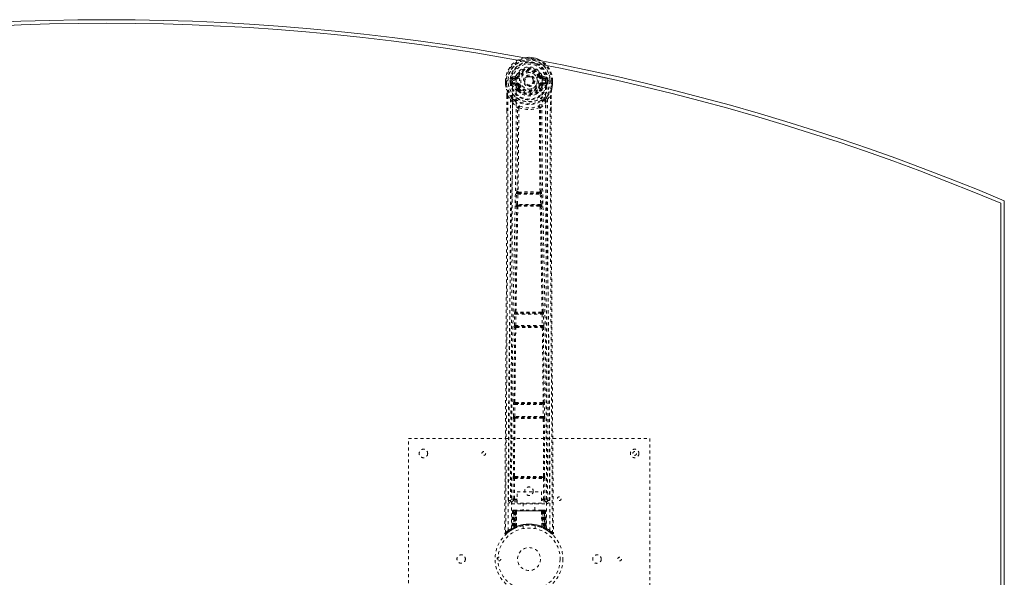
# Model space of a CAD drawing. Header units: inches. Extents: x 4.1 to 63.6, y 10.5 to 46.3.
# Tile 4 of 4: x 31 to 63.6, y 27.8 to 46.3. Entities that reach past the tile are written whole.
import ezdxf

# ---------------------------------------------------------------- set-up
doc = ezdxf.new("R2010")
doc.units = ezdxf.units.IN
doc.header["$MEASUREMENT"] = 0
doc.linetypes.add('SLD-Dashed', pattern=[0.075, 0.05, -0.025])
doc.linetypes.add('SLD-Solid', pattern=[0])

msp = doc.modelspace()

# ---------------------------------------------------------------- linework, layer by layer
at = {"color": 7, "linetype": 'SLD-Dashed', "lineweight": 0}
for p, q in [((47.388, 44.416), (47.269, 44.392)), ((47.3, 44.356), (47.416, 44.377)), ((47.416, 44.377), (47.416, 44.356)), ((47.476, 44.42), (47.421, 44.443)), ((47.476, 44.42), (47.498, 44.411)), ((48.192, 44.411), (48.214, 44.42)), ((48.274, 44.377), (48.39, 44.356)), ((48.274, 44.377), (48.274, 44.356)), ((48.42, 44.392), (48.302, 44.416)), ((47.065, 44.271), (47.066, 44.153)), ((47.065, 44.27), (47.066, 44.153)), ((47.069, 44.27), (47.065, 44.27)), ((47.066, 44.153), (47.066, 44.149)), ((47.122, 44.27), (47.069, 44.27)), ((47.095, 44.27), (47.096, 44.154)), ((47.145, 44.27), (47.122, 44.27)), ((47.148, 44.27), (47.145, 44.27)), ((47.296, 44.27), (47.148, 44.27)), ((47.217, 44.198), (47.216, 44.27)), ((47.246, 44.199), (47.217, 44.197)), ((47.217, 44.197), (47.217, 44.198)), ((47.252, 44.27), (47.246, 44.27)), ((47.246, 44.27), (47.246, 44.199)), ((47.247, 44.198), (47.252, 44.179)), ((47.252, 44.193), (47.252, 44.27)), ((47.252, 44.179), (47.252, 44.193)), ((47.258, 44.156), (47.261, 44.152)), ((47.271, 44.141), (47.261, 44.152)), ((47.271, 44.141), (47.387, 44.12)), ((47.287, 44.204), (47.287, 44.174)), ((47.287, 44.204), (47.416, 44.204)), ((47.416, 44.15), (47.287, 44.174)), ((47.287, 44.174), (47.416, 44.174)), ((47.3, 44.356), (47.3, 44.326)), ((47.416, 44.356), (47.3, 44.356)), ((47.416, 44.326), (47.3, 44.326)), ((47.416, 44.326), (47.416, 44.356)), ((47.416, 44.204), (47.416, 44.174)), ((47.416, 44.15), (47.416, 44.174)), ((47.498, 44.12), (47.471, 44.108)), ((48.001, 44.274), (48.001, 44.265)), ((48.001, 44.265), (48.001, 44.25)), ((48.219, 44.108), (48.192, 44.12)), ((48.39, 44.356), (48.274, 44.356)), ((48.274, 44.326), (48.274, 44.356)), ((48.39, 44.326), (48.274, 44.326)), ((48.274, 44.204), (48.274, 44.174)), ((48.274, 44.204), (48.403, 44.204)), ((48.403, 44.174), (48.274, 44.15)), ((48.274, 44.15), (48.274, 44.174)), ((48.274, 44.174), (48.403, 44.174)), ((48.303, 44.12), (48.419, 44.141)), ((48.39, 44.326), (48.39, 44.356)), ((48.541, 44.27), (48.393, 44.27)), ((48.403, 44.174), (48.403, 44.204)), ((48.429, 44.152), (48.419, 44.141)), ((48.419, 44.141), (48.419, 44.141)), ((48.419, 44.141), (48.419, 44.141)), ((48.429, 44.152), (48.432, 44.156)), ((48.443, 44.198), (48.437, 44.179)), ((48.437, 44.179), (48.438, 44.193)), ((48.438, 44.27), (48.444, 44.27)), ((48.438, 44.193), (48.438, 44.27)), ((48.443, 44.199), (48.444, 44.27)), ((48.473, 44.197), (48.443, 44.199)), ((48.473, 44.27), (48.473, 44.198)), ((48.473, 44.198), (48.473, 44.197)), ((48.544, 44.27), (48.541, 44.27)), ((48.567, 44.27), (48.544, 44.27)), ((48.621, 44.27), (48.567, 44.27)), ((48.594, 44.154), (48.595, 44.27)), ((48.594, 44.154), (48.624, 44.153)), ((48.625, 44.27), (48.621, 44.27)), ((48.624, 44.153), (48.625, 44.271)), ((48.625, 44.27), (48.624, 44.153)), ((48.624, 44.149), (48.624, 44.153)), ((47.109, 43.772), (47.109, 43.281)), ((47.138, 43.771), (47.235, 43.656)), ((47.467, 43.962), (47.467, 43.992)), ((47.485, 43.918), (47.473, 43.936)), ((47.49, 43.996), (47.49, 43.967)), ((48.199, 43.967), (48.2, 43.996)), ((48.217, 43.936), (48.205, 43.918)), ((48.223, 43.962), (48.223, 43.992)), ((48.455, 43.656), (48.552, 43.771)), ((48.581, 43.772), (48.581, 43.306)), ((47.235, 43.656), (47.294, 43.544)), ((48.396, 43.544), (48.455, 43.656)), ((47.466, 43.368), (47.466, 43.368)), ((47.504, 43.365), (47.504, 43.365)), ((48.186, 43.365), (48.186, 43.365)), ((48.224, 43.368), (48.224, 43.368)), ((47.417, 40.174), (47.428, 40.516)), ((47.428, 40.516), (47.43, 40.544)), ((47.445, 40.592), (47.441, 40.591)), ((47.462, 40.172), (47.473, 40.514)), ((47.473, 40.514), (48.217, 40.514)), ((47.486, 40.544), (47.49, 40.546)), ((48.204, 40.544), (47.486, 40.544)), ((48.2, 40.546), (48.204, 40.544)), ((48.217, 40.514), (48.228, 40.172)), ((48.248, 40.591), (48.245, 40.592)), ((48.262, 40.516), (48.26, 40.544)), ((48.272, 40.174), (48.262, 40.516)), ((48.228, 40.172), (47.462, 40.172)), ((47.482, 40.138), (47.47, 40.142)), ((47.47, 40.142), (48.22, 40.142)), ((48.22, 40.142), (48.208, 40.138)), ((47.437, 40.095), (47.425, 40.099)), ((48.252, 40.095), (48.264, 40.099)), ((47.366, 36.535), (47.367, 36.563)), ((47.378, 36.611), (47.376, 36.61)), ((47.421, 36.564), (47.423, 36.565)), ((48.269, 36.564), (47.421, 36.564)), ((48.267, 36.565), (48.269, 36.564)), ((48.314, 36.61), (48.311, 36.611)), ((48.324, 36.535), (48.322, 36.563)), ((47.358, 36.154), (47.366, 36.535)), ((47.403, 36.153), (47.411, 36.534)), ((47.411, 36.534), (48.279, 36.534)), ((48.279, 36.534), (48.287, 36.153)), ((48.332, 36.154), (48.324, 36.535)), ((47.364, 36.079), (47.371, 36.076)), ((48.287, 36.153), (47.403, 36.153)), ((47.415, 36.12), (47.409, 36.123)), ((47.409, 36.123), (48.281, 36.123)), ((47.421, 36.091), (47.421, 36.091)), ((48.269, 36.091), (48.269, 36.091)), ((48.281, 36.123), (48.274, 36.12)), ((48.319, 36.076), (48.326, 36.079)), ((47.343, 33.619), (47.341, 33.618)), ((48.349, 33.618), (48.347, 33.619)), ((47.328, 33.144), (47.332, 33.543)), ((47.332, 33.543), (47.333, 33.571)), ((47.372, 33.144), (47.377, 33.543)), ((47.377, 33.543), (48.313, 33.543)), ((47.386, 33.573), (47.388, 33.574)), ((48.304, 33.573), (47.386, 33.573)), ((48.302, 33.574), (48.304, 33.573)), ((48.313, 33.543), (48.317, 33.144)), ((48.357, 33.543), (48.356, 33.571)), ((48.362, 33.144), (48.357, 33.543)), ((47.331, 31.162), (47.339, 33.067)), ((47.334, 33.07), (47.339, 33.067)), ((47.363, 31.163), (47.372, 33.069)), ((48.317, 33.144), (47.372, 33.144)), ((47.384, 33.112), (47.379, 33.114)), ((47.379, 33.114), (48.311, 33.114)), ((47.389, 33.082), (47.389, 33.082)), ((48.301, 33.082), (48.301, 33.082)), ((48.311, 33.114), (48.306, 33.112)), ((48.318, 33.069), (48.326, 31.163)), ((48.351, 33.067), (48.355, 33.07)), ((48.359, 31.162), (48.351, 33.067)), ((43.845, 24.416), (43.845, 32.416)), ((43.845, 32.416), (51.845, 32.416)), ((51.845, 32.416), (51.845, 24.416)), ((47.318, 30.413), (47.321, 31.087)), ((47.331, 31.162), (47.329, 31.162)), ((47.363, 30.413), (47.366, 31.087)), ((47.366, 31.087), (48.324, 31.087)), ((47.374, 31.117), (47.375, 31.117)), ((47.374, 31.117), (48.316, 31.117)), ((48.315, 31.117), (48.316, 31.117)), ((48.324, 31.087), (48.327, 30.413)), ((48.36, 31.162), (48.359, 31.162)), ((48.372, 30.413), (48.369, 31.087)), ((47.226, 30.36), (47.226, 30.358)), ((47.226, 30.358), (47.226, 30.348)), ((47.378, 30.398), (47.378, 30.368)), ((47.378, 30.398), (47.448, 30.398)), ((47.378, 30.368), (47.448, 30.368)), ((47.448, 30.274), (47.448, 30.646)), ((47.448, 30.646), (48.26, 30.646)), ((48.26, 30.646), (48.26, 30.274)), ((48.26, 30.398), (48.312, 30.398)), ((48.26, 30.368), (48.312, 30.368)), ((48.312, 30.398), (48.312, 30.368)), ((48.372, 30.413), (48.327, 30.413)), ((48.464, 30.358), (48.464, 30.36)), ((48.464, 30.348), (48.464, 30.358)), ((47.271, 30.311), (47.271, 30.25)), ((47.448, 30.311), (47.271, 30.311)), ((47.271, 30.25), (48.419, 30.25)), ((47.351, 30.041), (47.342, 30.041)), ((47.351, 30.04), (47.351, 30.012)), ((47.414, 30.041), (47.36, 30.041)), ((47.435, 30.041), (47.428, 30.041)), ((48.254, 30.041), (47.436, 30.041)), ((48.26, 30.274), (47.448, 30.274)), ((47.65, 30.274), (47.65, 30.041)), ((48.04, 30.041), (48.04, 30.274)), ((48.262, 30.041), (48.255, 30.041)), ((48.419, 30.311), (48.26, 30.311)), ((48.33, 30.041), (48.276, 30.041)), ((48.348, 30.041), (48.339, 30.041)), ((48.36, 30.041), (48.36, 30.041)), ((48.365, 30.041), (48.361, 30.041)), ((48.419, 30.25), (48.419, 30.311)), ((47.298, 30.012), (47.277, 29.406)), ((47.312, 30.012), (47.291, 29.415)), ((47.312, 30.012), (47.298, 30.012)), ((47.332, 30.016), (47.31, 29.422)), ((47.33, 30.012), (47.31, 29.425)), ((47.397, 30.012), (47.33, 30.012)), ((47.337, 30.012), (47.337, 29.455)), ((47.338, 30.012), (48.352, 30.012)), ((47.339, 29.456), (47.338, 30.012)), ((47.351, 30.012), (47.35, 29.462)), ((48.339, 30.012), (47.351, 30.012)), ((47.369, 29.47), (47.369, 30.012)), ((47.369, 30.012), (48.32, 30.012)), ((47.378, 29.461), (47.397, 30.012)), ((47.398, 30.012), (47.379, 29.461)), ((47.397, 30.012), (47.398, 30.012)), ((47.421, 29.489), (47.426, 30.012)), ((47.428, 30.012), (47.424, 29.491)), ((47.428, 30.012), (47.426, 30.012)), ((48.261, 30.012), (47.428, 30.012)), ((48.266, 29.491), (48.261, 30.012)), ((48.264, 30.012), (48.261, 30.012)), ((48.264, 30.012), (48.269, 29.489)), ((48.311, 29.461), (48.292, 30.012)), ((48.292, 30.012), (48.293, 30.012)), ((48.293, 30.012), (48.312, 29.461)), ((48.36, 30.012), (48.293, 30.012)), ((48.32, 30.012), (48.321, 29.47)), ((48.32, 30.012), (48.32, 30.012)), ((48.339, 30.012), (48.34, 29.462)), ((48.352, 30.012), (48.351, 29.456)), ((48.353, 29.455), (48.353, 30.012)), ((48.38, 29.422), (48.359, 30.016)), ((48.36, 30.012), (48.38, 29.425)), ((48.378, 30.012), (48.399, 29.415)), ((48.392, 30.012), (48.378, 30.012)), ((48.392, 30.012), (48.413, 29.406)), ((47.199, 29.34), (47.301, 29.403)), ((47.263, 29.382), (47.276, 29.39)), ((47.277, 29.406), (47.291, 29.415)), ((47.294, 29.4), (47.361, 29.435)), ((47.31, 29.425), (47.378, 29.461)), ((47.349, 29.429), (47.337, 29.455)), ((47.351, 29.43), (47.339, 29.456)), ((47.361, 29.435), (47.362, 29.435)), ((47.365, 29.437), (47.363, 29.436)), ((47.379, 29.461), (47.378, 29.461)), ((47.381, 29.444), (47.382, 29.445)), ((47.421, 29.489), (47.424, 29.491)), ((47.423, 29.462), (47.428, 29.464)), ((47.645, 29.524), (47.645, 29.427)), ((48.045, 29.427), (48.045, 29.524)), ((48.262, 29.464), (48.267, 29.462)), ((48.266, 29.491), (48.269, 29.489)), ((48.308, 29.445), (48.309, 29.444)), ((48.312, 29.461), (48.311, 29.461)), ((48.312, 29.461), (48.38, 29.425)), ((48.34, 29.462), (48.327, 29.436)), ((48.328, 29.435), (48.329, 29.435)), ((48.329, 29.435), (48.396, 29.4)), ((48.351, 29.456), (48.339, 29.43)), ((48.353, 29.455), (48.34, 29.429)), ((48.399, 29.415), (48.413, 29.406)), ((48.408, 29.394), (48.421, 29.386)), ((48.414, 29.39), (48.427, 29.382)), ((47.038, 29.275), (47.068, 29.274)), ((47.088, 29.252), (47.189, 29.333))]:
    msp.add_line(p, q, dxfattribs=at)
at = {"color": 7, "linetype": 'SLD-Solid', "lineweight": 15}
for p, q in [((63.477, 40.213), (63.477, 16.62)), ((63.477, 16.62), (63.477, 40.213)), ((63.595, 40.291), (63.595, 16.541))]:
    msp.add_line(p, q, dxfattribs=at)
at = {"color": 7, "linetype": 'SLD-Dashed', "lineweight": 0, "flags": 128}
for points in [[(47.414, 44.295), (47.42, 44.373), (47.444, 44.45), (47.483, 44.52), (47.538, 44.581), (47.604, 44.631), (47.68, 44.668), (47.761, 44.69), (47.845, 44.697), (47.929, 44.69), (48.01, 44.668), (48.086, 44.631), (48.152, 44.581), (48.206, 44.52), (48.246, 44.45), (48.27, 44.373), (48.276, 44.295)], [(47.526, 44.399), (47.521, 44.402), (47.515, 44.404), (47.511, 44.406), (47.507, 44.407), (47.503, 44.409), (47.501, 44.41), (47.499, 44.411), (47.498, 44.411)], [(48.164, 44.399), (48.169, 44.402), (48.174, 44.404), (48.179, 44.406), (48.183, 44.407), (48.187, 44.409), (48.189, 44.41), (48.191, 44.411), (48.192, 44.411)], [(47.065, 44.27), (47.065, 44.27), (47.066, 44.27), (47.068, 44.27), (47.072, 44.27), (47.077, 44.27), (47.082, 44.27), (47.089, 44.27), (47.095, 44.27)], [(47.066, 44.149), (47.067, 44.149), (47.069, 44.15), (47.072, 44.15), (47.076, 44.151), (47.08, 44.151), (47.085, 44.152), (47.09, 44.153), (47.096, 44.154)], [(47.096, 44.154), (47.089, 44.154), (47.083, 44.154), (47.078, 44.154), (47.073, 44.153), (47.069, 44.153), (47.067, 44.153), (47.066, 44.153), (47.066, 44.153)], [(47.066, 44.153), (47.079, 44.06), (47.095, 43.986)], [(47.066, 44.149), (47.078, 44.062), (47.096, 43.975)], [(47.157, 29.368), (47.158, 31.464), (47.169, 33.558), (47.192, 35.651), (47.224, 37.741), (47.248, 39.053), (47.271, 40.362), (47.291, 41.669), (47.302, 42.972), (47.297, 44.27)], [(47.247, 44.198), (47.247, 44.199), (47.246, 44.199)], [(47.252, 44.193), (47.269, 44.202), (47.287, 44.204)], [(47.3, 44.326), (47.276, 44.331), (47.257, 44.344)], [(47.266, 29.424), (47.267, 31.29), (47.276, 33.156), (47.295, 35.021), (47.323, 36.884), (47.35, 38.373), (47.379, 39.859), (47.405, 41.342), (47.42, 42.821), (47.414, 44.295)], [(47.414, 44.098), (47.401, 44.115), (47.387, 44.12)], [(47.467, 43.992), (47.439, 44.039), (47.414, 44.098)], [(47.526, 44.131), (47.521, 44.129), (47.515, 44.127), (47.511, 44.125), (47.507, 44.123), (47.503, 44.122), (47.501, 44.121), (47.499, 44.12), (47.498, 44.12)], [(48.164, 44.131), (48.169, 44.129), (48.174, 44.127), (48.179, 44.125), (48.183, 44.123), (48.187, 44.122), (48.189, 44.121), (48.191, 44.12), (48.192, 44.12)], [(48.17, 44.009), (48.195, 44.053), (48.219, 44.108)], [(48.223, 43.992), (48.25, 44.039), (48.276, 44.098)], [(48.276, 44.295), (48.27, 42.821), (48.285, 41.342), (48.31, 39.859), (48.339, 38.373), (48.367, 36.884), (48.395, 35.021), (48.414, 33.156), (48.423, 31.29), (48.424, 29.424)], [(48.276, 44.098), (48.289, 44.115), (48.303, 44.12)], [(48.533, 29.368), (48.532, 31.464), (48.521, 33.558), (48.498, 35.651), (48.466, 37.741), (48.442, 39.053), (48.419, 40.362), (48.399, 41.669), (48.388, 42.972), (48.393, 44.27)], [(48.433, 44.344), (48.413, 44.331), (48.39, 44.326)], [(48.403, 44.204), (48.421, 44.202), (48.438, 44.193)], [(48.443, 44.199), (48.443, 44.198), (48.443, 44.198)], [(48.444, 44.27), (48.447, 44.27), (48.454, 44.27), (48.463, 44.27), (48.473, 44.27)], [(48.593, 43.975), (48.61, 44.052), (48.624, 44.149)], [(48.624, 44.149), (48.623, 44.149), (48.621, 44.15), (48.618, 44.15), (48.614, 44.151), (48.61, 44.151), (48.605, 44.152), (48.6, 44.153), (48.594, 44.154)], [(48.624, 44.153), (48.611, 44.06), (48.595, 43.986)], [(48.624, 44.27), (48.625, 44.27), (48.625, 44.27)], [(48.624, 44.153), (48.624, 44.153), (48.624, 44.153)], [(47.138, 43.771), (47.14, 43.077), (47.141, 42.349), (47.141, 41.588), (47.139, 40.794), (47.137, 40.01), (47.135, 39.34), (47.132, 38.707), (47.128, 38.034), (47.124, 37.32), (47.123, 37.124), (47.122, 36.926), (47.12, 36.725), (47.119, 36.522), (47.118, 36.406), (47.117, 36.161), (47.115, 35.892), (47.112, 35.46), (47.109, 34.979), (47.105, 34.449), (47.101, 33.868), (47.098, 33.478), (47.095, 33.068), (47.092, 32.663), (47.089, 32.281), (47.087, 31.913), (47.082, 31.293), (47.078, 30.719), (47.074, 30.191), (47.071, 29.71), (47.068, 29.274)], [(47.095, 43.986), (47.095, 43.98), (47.096, 43.975)], [(47.277, 43.697), (47.176, 43.82), (47.096, 43.975)], [(47.109, 43.772), (47.108, 43.772), (47.11, 43.772), (47.112, 43.772), (47.115, 43.772), (47.12, 43.772), (47.125, 43.771), (47.131, 43.771), (47.138, 43.771)], [(47.11, 43.772), (47.111, 43.492), (47.112, 43.281)], [(47.485, 43.918), (47.561, 43.856), (47.613, 43.828)], [(48.076, 43.828), (48.129, 43.856), (48.205, 43.918)], [(48.413, 43.697), (48.514, 43.82), (48.593, 43.975)], [(48.552, 43.771), (48.549, 42.922), (48.549, 42.032), (48.55, 41.103), (48.552, 40.137), (48.555, 39.347), (48.558, 38.716), (48.562, 38.042), (48.566, 37.325), (48.567, 37.129), (48.568, 36.929), (48.569, 36.727), (48.571, 36.522), (48.571, 36.404), (48.573, 36.155), (48.575, 35.883), (48.578, 35.449), (48.581, 34.967), (48.585, 34.438), (48.589, 33.86), (48.592, 33.473), (48.595, 33.066), (48.598, 32.619), (48.601, 32.176), (48.604, 31.76), (48.608, 31.27), (48.611, 30.825), (48.614, 30.425), (48.616, 30.07), (48.618, 29.76), (48.62, 29.494), (48.622, 29.274)], [(48.552, 43.771), (48.558, 43.771), (48.565, 43.771), (48.57, 43.772), (48.574, 43.772), (48.578, 43.772), (48.58, 43.772), (48.581, 43.772), (48.581, 43.772)], [(48.578, 43.306), (48.579, 43.49), (48.58, 43.772)], [(48.593, 43.975), (48.595, 43.98), (48.595, 43.986)], [(47.235, 43.656), (47.236, 42.428), (47.234, 41.198), (47.23, 39.954), (47.223, 38.693), (47.216, 37.479), (47.208, 36.265), (47.207, 36.092), (47.206, 35.915), (47.204, 35.733), (47.203, 35.545), (47.202, 35.354), (47.201, 35.227), (47.199, 35.013), (47.198, 34.77), (47.196, 34.501), (47.193, 34.181), (47.191, 33.83), (47.188, 33.448), (47.185, 33.091), (47.183, 32.772), (47.181, 32.51), (47.179, 32.281), (47.178, 32.086), (47.177, 31.996), (47.176, 31.861), (47.175, 31.728), (47.174, 31.596), (47.173, 31.466), (47.169, 30.898), (47.166, 30.356)], [(47.294, 43.544), (47.29, 40.248), (47.273, 36.951), (47.249, 33.654), (47.226, 30.356)], [(47.294, 43.544), (47.374, 43.451), (47.466, 43.368)], [(47.372, 43.609), (47.381, 43.6), (47.387, 43.594)], [(48.224, 43.368), (48.316, 43.451), (48.396, 43.544)], [(48.303, 43.594), (48.308, 43.6), (48.318, 43.609)], [(48.464, 30.356), (48.44, 33.654), (48.417, 36.951), (48.399, 40.248), (48.396, 43.544)], [(48.524, 30.356), (48.52, 30.984), (48.515, 31.646), (48.513, 31.915), (48.512, 32.122), (48.51, 32.314), (48.509, 32.537), (48.507, 32.796), (48.505, 33.087), (48.502, 33.41), (48.5, 33.759), (48.497, 34.085), (48.495, 34.385), (48.493, 34.658), (48.489, 35.229), (48.484, 35.886), (48.48, 36.542), (48.476, 37.161), (48.471, 37.842), (48.465, 38.992), (48.459, 40.157), (48.456, 41.339), (48.454, 42.501), (48.455, 43.656)], [(47.109, 43.281), (47.108, 40.149), (47.089, 36.524), (47.064, 32.9), (47.038, 29.275)], [(47.445, 40.592), (47.463, 41.978), (47.468, 43.359)], [(47.514, 43.375), (47.509, 43.385), (47.502, 43.392), (47.495, 43.396), (47.486, 43.396), (47.479, 43.393), (47.472, 43.387), (47.468, 43.378), (47.466, 43.368)], [(47.504, 43.365), (47.498, 41.982), (47.481, 40.596)], [(47.514, 43.375), (47.507, 43.371), (47.505, 43.368), (47.504, 43.367), (47.504, 43.365)], [(48.224, 43.368), (48.222, 43.378), (48.217, 43.387), (48.211, 43.393), (48.203, 43.396), (48.195, 43.396), (48.187, 43.392), (48.181, 43.385), (48.176, 43.375)], [(48.186, 43.365), (48.186, 43.367), (48.185, 43.368), (48.183, 43.371), (48.176, 43.375)], [(48.209, 40.596), (48.191, 41.982), (48.186, 43.365)], [(48.245, 40.592), (48.227, 41.978), (48.222, 43.359)], [(48.581, 43.306), (48.582, 40.149), (48.601, 36.524), (48.626, 32.9), (48.652, 29.275)], [(47.428, 40.516), (47.43, 40.516), (47.433, 40.516), (47.438, 40.515), (47.443, 40.515), (47.45, 40.515), (47.457, 40.515), (47.465, 40.515), (47.473, 40.514)], [(47.481, 40.596), (47.471, 40.59), (47.464, 40.583), (47.461, 40.575), (47.46, 40.566), (47.464, 40.558), (47.47, 40.551), (47.479, 40.547), (47.49, 40.546)], [(47.486, 40.544), (47.486, 40.544), (47.486, 40.544), (47.485, 40.544), (47.484, 40.544), (47.481, 40.542), (47.477, 40.535), (47.474, 40.526), (47.473, 40.52), (47.473, 40.514)], [(48.2, 40.546), (48.211, 40.547), (48.22, 40.551), (48.226, 40.558), (48.23, 40.566), (48.229, 40.575), (48.225, 40.583), (48.218, 40.59), (48.209, 40.596)], [(48.217, 40.514), (48.217, 40.52), (48.216, 40.526), (48.212, 40.535), (48.208, 40.542), (48.205, 40.544), (48.204, 40.544), (48.204, 40.544)], [(48.217, 40.514), (48.225, 40.515), (48.233, 40.515), (48.24, 40.515), (48.247, 40.515), (48.252, 40.515), (48.257, 40.516), (48.26, 40.516), (48.262, 40.516)], [(47.417, 40.174), (47.419, 40.174), (47.423, 40.174), (47.427, 40.173), (47.433, 40.173), (47.439, 40.173), (47.446, 40.173), (47.454, 40.173), (47.462, 40.172)], [(47.482, 40.138), (47.473, 40.137), (47.465, 40.134), (47.459, 40.129), (47.456, 40.122), (47.456, 40.115), (47.459, 40.109), (47.465, 40.103), (47.473, 40.098)], [(47.462, 40.172), (47.462, 40.167), (47.462, 40.161), (47.463, 40.156), (47.463, 40.151), (47.466, 40.145), (47.47, 40.142)], [(48.217, 40.098), (48.225, 40.103), (48.231, 40.109), (48.234, 40.115), (48.234, 40.122), (48.231, 40.129), (48.225, 40.134), (48.217, 40.137), (48.208, 40.138)], [(48.22, 40.142), (48.224, 40.145), (48.226, 40.151), (48.227, 40.156), (48.228, 40.161), (48.228, 40.167), (48.228, 40.172)], [(48.228, 40.172), (48.236, 40.173), (48.244, 40.173), (48.251, 40.173), (48.257, 40.173), (48.263, 40.173), (48.267, 40.174), (48.27, 40.174), (48.272, 40.174)], [(47.378, 36.611), (47.407, 38.354), (47.437, 40.095)], [(47.412, 36.613), (47.442, 38.357), (47.473, 40.098)], [(48.217, 40.098), (48.248, 38.357), (48.277, 36.613)], [(48.311, 36.611), (48.283, 38.354), (48.252, 40.095)], [(47.412, 36.613), (47.403, 36.608), (47.397, 36.601), (47.393, 36.593), (47.393, 36.584), (47.397, 36.577), (47.404, 36.57), (47.413, 36.566), (47.423, 36.565)], [(48.267, 36.565), (48.277, 36.566), (48.286, 36.57), (48.293, 36.577), (48.296, 36.584), (48.296, 36.593), (48.293, 36.601), (48.286, 36.608), (48.277, 36.613)], [(48.279, 36.534), (48.278, 36.545), (48.275, 36.555), (48.272, 36.561), (48.269, 36.564), (48.269, 36.564)], [(47.366, 36.535), (47.368, 36.535), (47.371, 36.535), (47.375, 36.535), (47.381, 36.535), (47.388, 36.534), (47.395, 36.534), (47.403, 36.534), (47.411, 36.534)], [(48.279, 36.534), (48.294, 36.534), (48.309, 36.535), (48.319, 36.535), (48.324, 36.535)], [(47.343, 33.619), (47.355, 34.848), (47.371, 36.076)], [(47.358, 36.154), (47.36, 36.154), (47.363, 36.154), (47.367, 36.154), (47.373, 36.153), (47.379, 36.153), (47.387, 36.153), (47.395, 36.153), (47.403, 36.153)], [(47.376, 33.621), (47.389, 34.85), (47.404, 36.078)], [(47.415, 36.12), (47.406, 36.119), (47.397, 36.115), (47.391, 36.11), (47.388, 36.103), (47.388, 36.096), (47.391, 36.089), (47.396, 36.083), (47.404, 36.078)], [(48.285, 36.078), (48.293, 36.083), (48.299, 36.089), (48.302, 36.096), (48.302, 36.103), (48.299, 36.11), (48.292, 36.115), (48.284, 36.119), (48.274, 36.12)], [(48.285, 36.078), (48.301, 34.85), (48.313, 33.621)], [(48.287, 36.153), (48.295, 36.153), (48.303, 36.153), (48.31, 36.153), (48.317, 36.153), (48.323, 36.154), (48.327, 36.154), (48.33, 36.154), (48.332, 36.154)], [(48.347, 33.619), (48.335, 34.848), (48.319, 36.076)], [(47.376, 33.621), (47.368, 33.615), (47.362, 33.608), (47.358, 33.601), (47.359, 33.592), (47.362, 33.585), (47.369, 33.579), (47.378, 33.575), (47.388, 33.574)], [(48.302, 33.574), (48.312, 33.575), (48.321, 33.579), (48.328, 33.585), (48.331, 33.592), (48.331, 33.601), (48.328, 33.608), (48.322, 33.615), (48.313, 33.621)], [(47.332, 33.543), (47.334, 33.543), (47.337, 33.543), (47.341, 33.543), (47.347, 33.543), (47.354, 33.543), (47.361, 33.543), (47.369, 33.543), (47.377, 33.543)], [(48.313, 33.543), (48.328, 33.543), (48.343, 33.543), (48.353, 33.543), (48.357, 33.543)], [(47.328, 33.144), (47.329, 33.144), (47.332, 33.144), (47.337, 33.144), (47.342, 33.144), (47.349, 33.144), (47.356, 33.144), (47.364, 33.144), (47.372, 33.144)], [(47.384, 33.112), (47.374, 33.111), (47.366, 33.107), (47.359, 33.102), (47.356, 33.095), (47.356, 33.087), (47.358, 33.08), (47.364, 33.074), (47.372, 33.069)], [(48.318, 33.069), (48.326, 33.074), (48.331, 33.08), (48.334, 33.087), (48.334, 33.095), (48.33, 33.102), (48.324, 33.107), (48.316, 33.111), (48.306, 33.112)], [(48.317, 33.144), (48.326, 33.144), (48.334, 33.144), (48.341, 33.144), (48.348, 33.144), (48.353, 33.144), (48.357, 33.144), (48.361, 33.144), (48.362, 33.144)], [(47.321, 31.087), (47.323, 31.087), (47.326, 31.087), (47.33, 31.087), (47.336, 31.087), (47.342, 31.087), (47.35, 31.087), (47.358, 31.087), (47.366, 31.087)], [(47.363, 31.163), (47.355, 31.158), (47.349, 31.151), (47.346, 31.143), (47.346, 31.136), (47.349, 31.128), (47.356, 31.122), (47.365, 31.118), (47.375, 31.117)], [(47.381, 31.149), (47.611, 31.149), (47.845, 31.149), (48.079, 31.149), (48.309, 31.149)], [(47.388, 31.118), (47.5, 31.118), (47.612, 31.118), (47.725, 31.118), (47.839, 31.118), (47.966, 31.118), (48.093, 31.118), (48.201, 31.118), (48.302, 31.118)], [(48.315, 31.117), (48.325, 31.118), (48.334, 31.122), (48.34, 31.128), (48.344, 31.136), (48.344, 31.143), (48.341, 31.151), (48.335, 31.158), (48.326, 31.163)], [(48.324, 31.087), (48.332, 31.087), (48.34, 31.087), (48.348, 31.087), (48.354, 31.087), (48.36, 31.087), (48.364, 31.087), (48.367, 31.087), (48.369, 31.087)], [(47.318, 30.413), (47.249, 30.385), (47.228, 30.359)], [(47.271, 30.311), (47.294, 30.339), (47.363, 30.368)], [(47.318, 30.413), (47.32, 30.413), (47.323, 30.413), (47.327, 30.413), (47.333, 30.413), (47.339, 30.413), (47.347, 30.413), (47.355, 30.413), (47.363, 30.413)], [(47.363, 30.413), (47.352, 30.41), (47.342, 30.404), (47.336, 30.397), (47.334, 30.389), (47.336, 30.381), (47.342, 30.374), (47.352, 30.369), (47.363, 30.368)], [(48.327, 30.368), (48.338, 30.369), (48.347, 30.374), (48.353, 30.381), (48.356, 30.389), (48.353, 30.397), (48.347, 30.404), (48.338, 30.41), (48.327, 30.413)], [(48.327, 30.368), (48.396, 30.339), (48.419, 30.311)], [(48.464, 30.356), (48.441, 30.385), (48.372, 30.413)], [(47.332, 30.02), (47.331, 30.018), (47.33, 30.012)], [(47.426, 30.012), (47.426, 30.018), (47.427, 30.024), (47.428, 30.029), (47.429, 30.033), (47.43, 30.037), (47.432, 30.039), (47.433, 30.041), (47.435, 30.041)], [(48.255, 30.041), (48.256, 30.041), (48.258, 30.039), (48.26, 30.037), (48.261, 30.033), (48.262, 30.029), (48.263, 30.024), (48.264, 30.018), (48.264, 30.012)], [(47.298, 30.012), (47.301, 30.012), (47.309, 30.012), (47.322, 30.012), (47.337, 30.012)], [(47.351, 30.012), (47.336, 30.012), (47.324, 30.012), (47.315, 30.012), (47.312, 30.012)], [(47.33, 30.012), (47.33, 30.012), (47.332, 30.012), (47.336, 30.012), (47.34, 30.012), (47.347, 30.012), (47.354, 30.012), (47.361, 30.012), (47.369, 30.012)], [(47.426, 30.012), (47.416, 30.012), (47.407, 30.012), (47.401, 30.012), (47.398, 30.012)], [(48.292, 30.012), (48.289, 30.012), (48.283, 30.012), (48.274, 30.012), (48.264, 30.012)], [(48.32, 30.012), (48.328, 30.012), (48.336, 30.012), (48.343, 30.012), (48.349, 30.012), (48.354, 30.012), (48.358, 30.012), (48.36, 30.012), (48.36, 30.012)], [(48.378, 30.012), (48.375, 30.012), (48.366, 30.012), (48.354, 30.012), (48.339, 30.012)], [(48.352, 30.012), (48.368, 30.012), (48.38, 30.012), (48.389, 30.012), (48.392, 30.012)], [(47.333, 29.421), (47.341, 29.426), (47.348, 29.431)], [(47.423, 29.462), (47.424, 29.463), (47.425, 29.465), (47.425, 29.467), (47.425, 29.471), (47.424, 29.475), (47.424, 29.479), (47.422, 29.484), (47.421, 29.489)], [(47.607, 29.518), (47.629, 29.523), (47.631, 29.523)], [(48.267, 29.462), (48.266, 29.463), (48.265, 29.465), (48.265, 29.467), (48.265, 29.471), (48.265, 29.475), (48.266, 29.479), (48.267, 29.484), (48.269, 29.489)], [(48.342, 29.431), (48.348, 29.426), (48.357, 29.421)], [(48.391, 29.403), (48.397, 29.402), (48.403, 29.406), (48.407, 29.412)], [(48.603, 29.255), (48.611, 29.251), (48.619, 29.248), (48.627, 29.248), (48.635, 29.249), (48.642, 29.253), (48.647, 29.258), (48.65, 29.265), (48.652, 29.272)], [(48.652, 29.275), (48.651, 29.275), (48.65, 29.275), (48.643, 29.274), (48.633, 29.274), (48.628, 29.275), (48.622, 29.274)]]:
    msp.add_lwpolyline(points, dxfattribs=at)
at = {"color": 7, "linetype": 'SLD-Dashed', "lineweight": 0}
for centre, radius in [((47.845, 44.265), 0.7), ((47.845, 44.265), 0.69), ((47.845, 44.265), 0.623), ((47.845, 44.265), 0.32), ((47.845, 44.265), 0.275), ((47.845, 44.265), 0.188), ((47.845, 44.265), 0.157), ((47.845, 44.265), 0.142), ((47.845, 44.265), 0.139), ((47.845, 44.265), 0.138), ((44.345, 31.916), 0.141), ((46.345, 31.916), 0.0625), ((51.345, 31.916), 0.141), ((51.345, 31.916), 0.0625), ((47.845, 30.666), 0.141), ((48.845, 30.416), 0.0625), ((47.845, 28.416), 1.125), ((47.845, 28.416), 1.03), ((47.845, 28.416), 0.38), ((45.595, 28.416), 0.14), ((46.845, 28.416), 0.0625), ((50.095, 28.416), 0.141), ((50.845, 28.416), 0.0625)]:
    msp.add_circle(centre, radius, dxfattribs=at)
at = {"color": 7, "linetype": 'SLD-Solid', "lineweight": 15}
for centre, radius, start, end in [((33.845, -30.464), 76.755, 67.19501, 112.80499), ((33.845, -30.464), 76.637, 67.25366, 112.74634), ((33.845, -30.464), 76.637, 67.25366, 112.74634), ((47.845, 44.265), 0.78, 57.8188, 100.9593), ((47.845, 44.265), 0.78, 57.8863, 100.8918)]:
    msp.add_arc(centre, radius, start, end, dxfattribs=at)
at = {"color": 7, "linetype": 'SLD-Dashed', "lineweight": 0}
for centre, radius, start, end in [((47.845, 44.265), 0.78, 100.9593, 179.6393), ((47.845, 44.265), 0.78, 100.8918, 179.6312), ((47.845, 44.265), 0.75, 0.365, 179.635), ((47.845, 44.265), 0.629, 0.4518, 179.5482), ((47.845, 44.265), 0.599, 0.4517, 179.5483), ((47.845, 44.274), 0.548, 359.5913, 180.4087), ((47.845, 44.265), 0.459, 22.774, 157.226), ((47.845, 44.265), 0.78, 0.3688, 57.8863), ((47.845, 44.265), 0.78, 0, 57.8188), ((47.461, 44.316), 0.206, 158.3422, 172.3401), ((47.299, 44.386), 0.0299, 167.8907, 271.9533), ((47.417, 44.407), 0.0301, 162.3454, 268.5808), ((47.379, 44.461), 0.0455, 281.3774, 337.4478), ((47.41, 44.448), 0.0714, 274.7456, 337.1382), ((47.416, 44.445), 0.089, 270, 337.226), ((47.416, 44.445), 0.119, 270, 337.2263), ((47.845, 44.265), 0.4, 22.774, 157.226), ((47.845, 44.265), 0.376, 22.774, 157.226), ((47.845, 44.265), 0.346, 22.7741, 157.2259), ((47.845, 44.265), 0.275, 90, 270), ((47.845, 44.265), 0.275, 270, 90), ((48.274, 44.445), 0.119, 202.7736, 270.0002), ((48.274, 44.445), 0.089, 202.774, 270), ((48.678, 43.39), 1.13, 111.2691, 114.2789), ((48.28, 44.448), 0.0714, 202.8788, 265.2371), ((48.31, 44.461), 0.0454, 202.4535, 258.7213), ((48.273, 44.407), 0.0301, 271.4541, 17.6196), ((48.391, 44.386), 0.0299, 268.0467, 12.1093), ((48.229, 44.316), 0.206, 7.6599, 21.6578), ((47.096, 44.154), 0.03, 180.3597, 185.4274), ((47.845, 44.265), 0.787, 188.4818, 351.5182), ((47.845, 44.265), 0.758, 188.4818, 351.5182), ((47.238, 45.084), 0.814, 268.5054, 270.5918), ((47.845, 44.265), 0.632, 186.2254, 353.7746), ((47.845, 44.265), 0.602, 186.4272, 353.5728), ((47.845, 44.265), 0.593, 172.3909, 179.5504), ((47.329, 44.186), 0.0769, 185.3413, 203.22), ((47.286, 44.144), 0.0305, 89.0184, 157.2855), ((47.708, 44.355), 0.491, 204.4632, 242.9723), ((47.649, 44.359), 0.436, 209.9199, 245.3116), ((47.411, 44.014), 0.281, 89.358, 113.9465), ((47.417, 44.12), 0.0299, 91.0345, 179.1312), ((47.445, 44.092), 0.031, 31.8114, 169.9492), ((47.416, 44.085), 0.119, 22.7737, 90), ((47.416, 44.085), 0.089, 22.774, 90), ((47.411, 44.085), 0.0651, 21.3251, 85.0703), ((47.911, 44.262), 0.466, 199.2241, 212.8224), ((47.845, 44.265), 0.376, 202.774, 337.226), ((47.845, 44.265), 0.346, 202.7741, 337.2259), ((47.845, 44.265), 0.156, 245.086, 290.1115), ((48.274, 44.085), 0.119, 89.9998, 157.2264), ((48.274, 44.085), 0.089, 90, 157.226), ((47.984, 44.354), 0.489, 296.9333, 335.6182), ((48.279, 44.085), 0.0651, 94.9288, 158.6758), ((48.245, 44.092), 0.031, 10.0469, 148.1946), ((48.04, 44.36), 0.437, 294.7128, 330.0431), ((48.273, 44.12), 0.03, 0.9376, 88.8967), ((48.276, 44), 0.295, 66.6387, 90.0568), ((48.403, 44.144), 0.0305, 22.715, 90.9811), ((48.331, 44.194), 0.108, 339.359, 352.0797), ((47.845, 44.265), 0.593, 0.4496, 7.6091), ((48.602, 45.603), 1.332, 269.6892, 270.9609), ((45.897, 43.8), 1.212, 358.7176, 8.8314), ((43.435, 43.114), 3.761, 10.0621, 13.2266), ((47.497, 43.989), 0.0305, 42.6556, 174.2922), ((47.488, 43.938), 0.0583, 88.1978, 111.6913), ((47.489, 43.908), 0.0585, 88.1907, 111.6149), ((47.511, 43.959), 0.044, 174.8519, 210.5398), ((47.525, 43.911), 0.0414, 126.9679, 169.7899), ((47.52, 43.969), 0.0406, 91.2098, 138.2203), ((47.845, 44.276), 0.452, 218.313, 321.6874), ((47.523, 43.967), 0.0322, 181.2555, 226.7818), ((47.845, 44.3), 0.496, 225.9955, 314.0045), ((47.845, 44.26), 0.41, 217.5695, 322.4305), ((47.845, 44.245), 0.477, 240.9732, 299.0079), ((48.193, 43.989), 0.0305, 5.706, 137.3462), ((48.169, 43.969), 0.0406, 41.7788, 88.792), ((48.167, 43.967), 0.0322, 313.2158, 358.7469), ((48.164, 43.91), 0.0423, 10.6945, 52.5459), ((48.201, 43.908), 0.0585, 68.3838, 91.81), ((48.202, 43.938), 0.0583, 68.3148, 91.7956), ((48.179, 43.959), 0.044, 329.5556, 5.1544), ((52.254, 43.114), 3.76, 166.7729, 169.9384), ((49.792, 43.8), 1.212, 171.165, 181.2841), ((47.834, 43.072), 0.838, 131.7264, 135.7258), ((48.816, 45.269), 2.2, 225.6128, 228.9932), ((47.355, 43.542), 0.0608, 58.0483, 177.7547), ((48.111, 44.101), 0.885, 215.0182, 230.159), ((47.527, 43.364), 0.0608, 72.7834, 176.5541), ((47.594, 43.356), 0.0829, 126.7479, 166.3282), ((47.845, 44.21), 0.843, 249.1445, 290.8602), ((47.578, 44.101), 0.885, 309.8456, 324.9796), ((48.163, 43.364), 0.0608, 3.4454, 107.2166), ((48.096, 43.356), 0.0829, 13.6674, 53.2566), ((48.335, 43.542), 0.0608, 2.2682, 121.9287), ((46.874, 45.269), 2.2, 311.0071, 314.3869), ((47.855, 43.072), 0.838, 44.2742, 48.2736), ((47.455, 43.36), 0.0129, 353.7455, 34.0632), ((47.5, 43.274), 0.0911, 87.6194, 110.3338), ((47.845, 44.281), 0.965, 249.9314, 290.0881), ((48.19, 43.274), 0.0911, 69.6667, 92.3776), ((48.236, 43.36), 0.0139, 147.4289, 184.7623), ((47.514, 40.548), 0.0844, 149.4085, 182.7348), ((47.487, 40.589), 0.0451, 178.3748, 269.1298), ((47.474, 40.491), 0.106, 86.4217, 105.8502), ((47.49, 40.591), 0.0451, 178.3439, 269.1167), ((47.502, 40.602), 0.0218, 195.9642, 264.9578), ((47.504, 40.448), 0.0988, 89.1387, 98.2794), ((47.555, 40.572), 0.0557, 171.8673, 207.4037), ((47.845, 6.942), 33.64, 89.4122, 90.5879), ((47.845, 6.8), 33.748, 89.4237, 90.5763), ((48.135, 40.572), 0.0557, 332.5943, 8.1324), ((48.185, 40.439), 0.108, 82.1023, 90.4821), ((48.188, 40.603), 0.0225, 276.3269, 342.8023), ((48.199, 40.591), 0.0451, 270.8836, 1.6558), ((48.203, 40.589), 0.0451, 270.8702, 1.6252), ((48.216, 40.491), 0.106, 74.1507, 93.5757), ((48.176, 40.548), 0.0844, 357.2648, 30.5915), ((47.568, 40.152), 0.152, 171.7456, 200.3898), ((47.471, 40.097), 0.0451, 90.7433, 177.9985), ((47.482, 40.093), 0.0451, 90.7764, 177.9043), ((47.493, 40.207), 0.0695, 261.1446, 271.2287), ((47.529, 40.116), 0.0416, 148.4155, 186.6585), ((47.845, 73.472), 33.337, 269.397, 270.603), ((48.197, 40.207), 0.0693, 268.7654, 278.8646), ((48.16, 40.116), 0.0416, 353.3402, 31.5828), ((48.207, 40.093), 0.0451, 2.0954, 89.2239), ((48.219, 40.097), 0.0451, 2.0019, 89.257), ((48.122, 40.152), 0.152, 339.6109, 8.2537), ((47.466, 39.988), 0.111, 86.5288, 104.9373), ((47.49, 40.092), 0.0187, 96.6495, 161.1239), ((47.845, 75.832), 35.723, 269.4278, 270.5722), ((48.2, 40.093), 0.018, 17.5655, 84.6468), ((48.224, 39.988), 0.111, 75.0627, 93.4712), ((47.475, 36.568), 0.108, 156.938, 182.5568), ((47.421, 36.609), 0.0451, 178.9507, 269.4379), ((47.405, 36.463), 0.15, 87.128, 100.1704), ((47.424, 36.61), 0.0451, 178.941, 269.4282), ((47.448, 36.538), 0.0377, 137.3786, 186.7526), ((47.432, 36.619), 0.0208, 195.7268, 264.8213), ((47.436, 36.478), 0.088, 89.3679, 98.6796), ((47.476, 36.591), 0.046, 171.1168, 212.9098), ((47.845, 2.588), 34.013, 89.302, 90.698), ((47.845, 2.9), 33.668, 89.3065, 90.6935), ((48.214, 36.591), 0.046, 327.0864, 8.8869), ((48.254, 36.486), 0.0804, 80.8807, 91.0738), ((48.257, 36.619), 0.0215, 276.4348, 343.0049), ((48.266, 36.61), 0.0451, 270.5703, 1.0605), ((48.269, 36.609), 0.0451, 270.5604, 1.0517), ((48.285, 36.463), 0.15, 79.829, 92.8724), ((48.215, 36.568), 0.108, 357.4405, 23.0656), ((47.554, 36.132), 0.197, 173.7222, 195.7379), ((47.409, 36.078), 0.0451, 90.5125, 178.5629), ((47.416, 36.075), 0.0451, 90.5358, 178.5392), ((47.397, 35.915), 0.163, 87.4378, 99.3603), ((47.438, 36.144), 0.0358, 166.3309, 216.9691), ((47.423, 36.072), 0.0194, 96.5927, 161.4705), ((47.426, 36.186), 0.0666, 260.6092, 271.2195), ((47.459, 36.096), 0.0389, 144.1966, 187.7383), ((47.845, 71.362), 35.274, 269.3109, 270.6891), ((47.845, 69.523), 33.406, 269.2843, 270.7157), ((48.264, 36.182), 0.0632, 268.5009, 279.6731), ((48.231, 36.096), 0.0389, 352.2611, 35.8), ((48.267, 36.072), 0.0188, 17.2604, 84.6637), ((48.274, 36.075), 0.0451, 1.4611, 89.4646), ((48.252, 36.144), 0.0358, 323.0283, 13.6696), ((48.28, 36.078), 0.0451, 1.4376, 89.4878), ((48.293, 35.915), 0.163, 80.64, 92.5621), ((48.136, 36.132), 0.197, 344.2621, 6.2786), ((47.444, 33.577), 0.111, 158.2628, 183.0449), ((47.386, 33.618), 0.0451, 179.5184, 269.474), ((47.369, 33.392), 0.228, 88.247, 96.5701), ((47.388, 33.619), 0.0451, 179.5171, 269.4647), ((47.396, 33.626), 0.0205, 196.4174, 264.6226), ((47.845, -0.606), 34.215, 89.2453, 90.7548), ((48.293, 33.627), 0.0213, 276.6828, 342.2775), ((48.301, 33.619), 0.0451, 270.5346, 0.4829), ((48.304, 33.618), 0.0451, 270.5259, 0.4816), ((48.32, 33.392), 0.229, 83.43, 91.7529), ((48.246, 33.577), 0.111, 356.9535, 21.7394), ((47.415, 33.548), 0.0382, 139.8109, 188.0278), ((47.4, 33.506), 0.069, 88.4821, 99.8439), ((47.436, 33.599), 0.0421, 170.8997, 215.8218), ((47.845, 0), 33.577, 89.2436, 90.7564), ((48.254, 33.599), 0.0421, 324.1782, 9.0982), ((48.29, 33.502), 0.0727, 80.4436, 91.2305), ((48.275, 33.548), 0.0382, 351.9708, 40.1905), ((47.526, 33.125), 0.199, 174.3262, 196.0581), ((47.38, 33.069), 0.0451, 90.5095, 179.1184), ((47.384, 33.067), 0.0451, 90.5283, 179.1152), ((47.366, 32.809), 0.26, 88.5682, 95.8626), ((47.408, 33.136), 0.0366, 167.9585, 217.5602), ((47.391, 33.062), 0.0201, 96.8462, 161.2464), ((47.395, 33.177), 0.0658, 260.3605, 271.2301), ((47.427, 33.088), 0.0382, 142.4226, 188.295), ((47.845, 68.067), 34.988, 269.2532, 270.7468), ((47.845, 66.525), 33.417, 269.2309, 270.7691), ((48.295, 33.173), 0.0625, 268.481, 279.9288), ((48.263, 33.088), 0.0382, 351.7077, 37.5748), ((48.299, 33.063), 0.0194, 17.4366, 84.4669), ((48.306, 33.067), 0.0451, 0.8836, 89.4721), ((48.282, 33.136), 0.0366, 322.4456, 12.0357), ((48.31, 33.069), 0.0451, 0.8804, 89.4909), ((48.324, 32.809), 0.26, 84.1353, 91.4321), ((48.164, 33.125), 0.199, 343.9408, 5.674), ((47.509, 31.103), 0.189, 161.991, 184.9974), ((47.375, 31.162), 0.0451, 179.9302, 268.6413), ((47.358, 30.785), 0.378, 89.1505, 94.1281), ((47.376, 31.162), 0.0451, 179.9296, 268.6392), ((47.383, 31.169), 0.0202, 195.8511, 264.988), ((47.402, 31.093), 0.037, 140.585, 189.8647), ((47.385, 31.052), 0.0658, 87.4861, 99.2682), ((47.421, 31.142), 0.0404, 170.2248, 216.1764), ((48.269, 31.142), 0.0405, 323.8465, 9.7661), ((48.304, 31.046), 0.0722, 81.2569, 91.9779), ((48.306, 31.17), 0.0214, 277.2273, 341.9865), ((48.314, 31.162), 0.0451, 271.3629, 0.0683), ((48.315, 31.162), 0.0451, 271.3579, 0.0713), ((48.283, 31.092), 0.0412, 352.7511, 36.7992), ((48.332, 30.795), 0.368, 85.8046, 90.9168), ((48.181, 31.103), 0.189, 355.0016, 18.0109), ((47.215, 35.258), 4.902, 269.4208, 270.1221), ((47.271, 30.355), 0.105, 179.5857, 269.989), ((47.269, 30.353), 0.0425, 186.0845, 271.7571), ((47.363, 30.413), 0.0451, 179.8927, 269.5742), ((47.379, 30.415), 0.0168, 187.7577, 265.4521), ((47.375, 30.214), 0.154, 89.0434, 94.7377), ((48.311, 30.415), 0.0164, 273.5359, 353.2543), ((48.314, 30.194), 0.174, 85.5891, 90.6297), ((48.327, 30.413), 0.0451, 270.426, 0.0632), ((48.419, 30.355), 0.105, 270.011, 0.414), ((48.421, 30.353), 0.0425, 268.2414, 353.917), ((48.475, 35.256), 4.9, 269.8778, 270.5793), ((47.328, 30.011), 0.03, 90.0049, 178.0063), ((47.38, 29.944), 0.105, 114.0064, 139.1324), ((47.342, 30.011), 0.03, 113.8914, 178.0178), ((47.342, 30.01), 0.0317, 89.3232, 119.9557), ((47.36, 30.011), 0.03, 90.0633, 178.0691), ((47.366, 30.002), 0.0394, 84.2318, 144.8116), ((47.365, 30.122), 0.0838, 255.5035, 260.8962), ((47.848, 30.019), 0.479, 177.3662, 180.8322), ((47.427, 30.011), 0.0299, 90.1882, 178.2042), ((47.428, 30.011), 0.0299, 90.1882, 178.2042), ((47.463, 30.019), 0.0354, 140.7666, 190.7267), ((48.227, 30.019), 0.0354, 349.2765, 39.2302), ((48.262, 30.011), 0.0299, 1.7947, 89.8129), ((48.263, 30.011), 0.0299, 1.7962, 89.8136), ((46.629, 30.016), 1.691, 359.8752, 0.8562), ((48.316, 29.994), 0.0478, 22.9967, 85.2675), ((48.33, 30.011), 0.03, 1.9309, 89.9367), ((48.326, 30.117), 0.078, 279.4681, 285.0296), ((47.741, 30.019), 0.599, 359.3723, 1.9654), ((48.348, 30.01), 0.0314, 57.5206, 90.7091), ((48.317, 30.23), 0.193, 280.3747, 282.7131), ((48.348, 30.011), 0.03, 1.9809, 66.4985), ((48.362, 30.011), 0.03, 1.9942, 89.9946), ((48.36, 30.011), 0.0305, 2.3493, 69.5941), ((47.835, 28.388), 1.192, 124.6564, 131.9417), ((47.845, 28.417), 1.157, 47.826, 132.172), ((47.829, 28.185), 1.361, 114.462, 119.6068), ((47.187, 29.369), 0.03, 180.3219, 304.049), ((47.845, 28.417), 1.127, 119.5334, 124.6621), ((47.247, 29.408), 0.03, 301.0995, 358.0165), ((47.845, 28.384), 1.19, 60.8755, 119.1245), ((47.307, 29.437), 0.043, 197.0234, 245.8008), ((47.261, 29.416), 0.0299, 300.3189, 358.0943), ((47.843, 28.419), 1.125, 118.6664, 120.3065), ((47.84, 28.776), 0.845, 126.5376, 131.7507), ((47.263, 29.402), 0.0187, 320.8779, 23.0653), ((47.845, 28.416), 1.128, 60.4664, 119.5336), ((47.818, 28.808), 0.803, 125.5531, 130.9605), ((47.845, 28.416), 1.128, 114.3096, 119.2307), ((47.281, 29.425), 0.0278, 298.0309, 1.5792), ((47.28, 29.426), 0.0299, 299.2669, 358.1946), ((47.829, 28.799), 0.813, 124.413, 129.6554), ((47.845, 28.417), 1.155, 64.0067, 115.9933), ((47.845, 28.418), 1.155, 64.6488, 115.3509), ((47.399, 29.473), 0.0503, 193.5586, 226.978), ((47.348, 29.461), 0.0297, 295.5337, 358.5257), ((47.349, 29.462), 0.0297, 295.4578, 358.5256), ((47.845, 28.417), 1.156, 65.6757, 114.3248), ((47.463, 29.502), 0.0994, 198.8562, 215.5708), ((47.806, 28.857), 0.74, 121.3936, 125.2407), ((47.845, 28.453), 1.12, 67.9154, 112.0846), ((47.394, 29.473), 0.0345, 344.8488, 31.0533), ((48.295, 29.473), 0.0345, 148.9487, 195.1442), ((47.885, 28.858), 0.738, 54.754, 58.6268), ((48.237, 29.497), 0.0882, 323.2218, 342.0734), ((47.844, 28.415), 1.13, 60.7717, 65.6883), ((48.34, 29.462), 0.0297, 181.4765, 244.5418), ((48.342, 29.461), 0.0297, 181.4772, 244.467), ((47.862, 28.801), 0.812, 50.3398, 55.5937), ((47.87, 28.805), 0.808, 49.0536, 54.4318), ((47.851, 28.777), 0.844, 48.2447, 53.467), ((47.893, 28.5), 1.031, 59.6506, 62.7012), ((48.404, 29.422), 0.0234, 171.7186, 234.9043), ((48.41, 29.426), 0.0299, 181.8035, 240.7349), ((48.075, 28.815), 0.667, 59.3358, 61.6785), ((48.429, 29.416), 0.0299, 181.9043, 239.6825), ((48.383, 29.437), 0.043, 294.1901, 342.9853), ((47.845, 28.416), 1.127, 55.3384, 60.4666), ((48.443, 29.408), 0.03, 181.9835, 238.9005), ((47.861, 28.186), 1.361, 60.3929, 65.5385), ((48.503, 29.369), 0.03, 235.9257, 359.6909), ((47.856, 28.389), 1.19, 48.0511, 55.3494), ((47.068, 29.274), 0.03, 179.5968, 312.1636), ((47.177, 29.353), 0.134, 215.7809, 228.6043), ((47.836, 28.428), 1.112, 124.6192, 132.0547), ((47.854, 28.428), 1.113, 47.943, 55.3792), ((48.622, 29.274), 0.03, 227.8364, 0.4032), ((49.778, 28.206), 1.574, 137.2617, 138.3531)]:
    msp.add_arc(centre, radius, start, end, dxfattribs=at)

doc.saveas('drawing.dxf')
